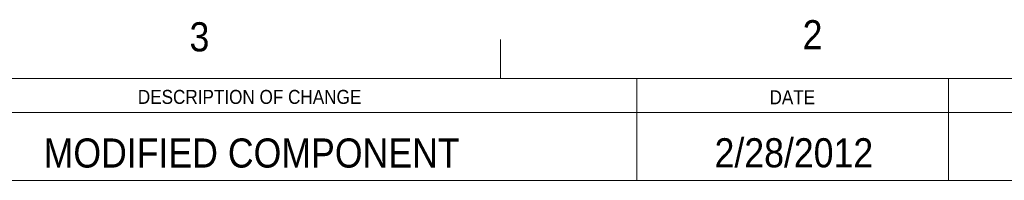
# Model space of a CAD drawing. Header units: inches. Extents: x 0.5 to 16.5, y 0.2 to 10.8.
# Tile 8 of 9: x 10.894 to 14.055, y 10.272 to 10.789. Entities that reach past the tile are written whole.
import ezdxf

# ---------------------------------------------------------------- set-up
doc = ezdxf.new("R2010")
doc.units = ezdxf.units.IN
doc.header["$MEASUREMENT"] = 0
doc.styles.add('SLDTEXTSTYLE1', font='GOTHIC.TTF', dxfattribs={"width": 0.913})

msp = doc.modelspace()

# ---------------------------------------------------------------- linework, layer by layer
at = {"color": 7, "linetype": 'Continuous', "lineweight": 0}
for p, q in [((12.4375, 10.6), (12.4375, 10.725)), ((0.625, 10.6), (16.375, 10.6)), ((12.875, 10.6), (12.875, 10.2719)), ((13.875, 10.6), (13.875, 10.2719)), ((9.375, 10.4906), (16.3718, 10.4906)), ((9.375, 10.2719), (16.3718, 10.2719))]:
    msp.add_line(p, q, dxfattribs=at)

# ---------------------------------------------------------------- texts
at = {"color": 7, "linetype": 'Continuous', "lineweight": 0, "style": 'SLDTEXTSTYLE1'}
for s, insert, char_height, attachment_point in [('3', (11.439, 10.7808), 0.0938, 1), ('2', (13.4072, 10.7875), 0.0938, 1), ('DESCRIPTION OF CHANGE', (11.6317, 10.563), 0.045, 2), ('DATE', (13.3742, 10.5618), 0.045, 2), ('MODIFIED COMPONENT', (11.6384, 10.4068), 0.09375, 2), ('2/28/2012', (13.3791, 10.4075), 0.09375, 2)]:
    msp.add_mtext(s, dxfattribs=dict(at, insert=insert, char_height=char_height, attachment_point=attachment_point))

doc.saveas('drawing.dxf')
